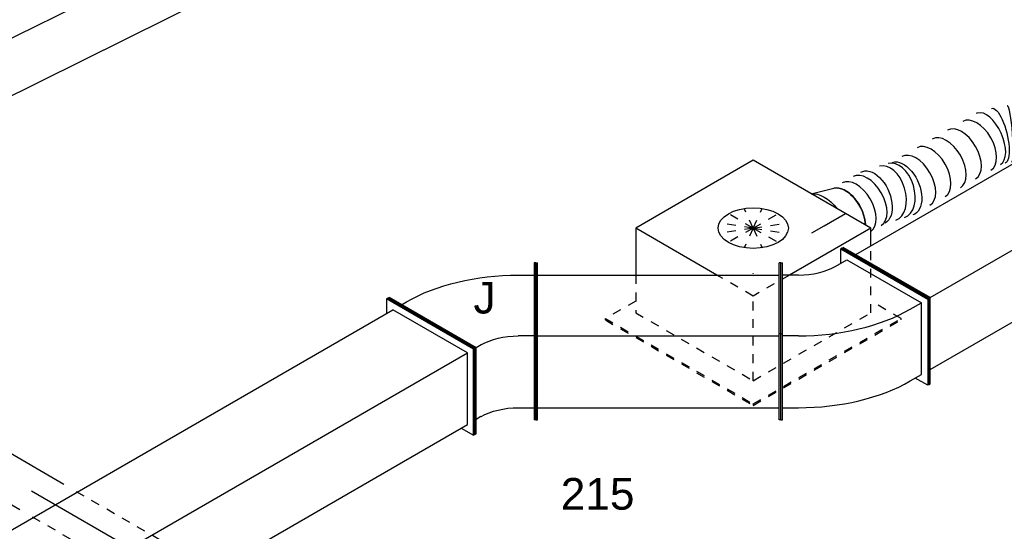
# Model space of a CAD drawing. Extents: x -238422 to 258194, y -34825 to 126331.
# Tile 62 of 239: x -32159 to -29357, y -29891 to -28436. Entities that reach past the tile are written whole.
import ezdxf
from ezdxf.enums import TextEntityAlignment as Align

# ---------------------------------------------------------------- set-up
doc = ezdxf.new("R2010")
doc.units = 0
doc.header["$LTSCALE"] = 50
doc.linetypes.add('CENTER2', pattern=[28.575, 19.05, -3.175, 3.175, -3.175])
doc.linetypes.add('STREEPJES', pattern=[0.1, 0.05, -0.05])
doc.layers.get('0').update_dxf_attribs({"linetype": 'CONTINUOUS'})
for name, color, linetype in [('lMcht retour bestaand_PR', 1, 'CONTINUOUS'), ('lucht retour bestaand', 8, 'CONTINUOUS'), ('WL570---_RETOUR', 112, 'CONTINUOUS'), ('WL570---_RETOUR_HL', 8, 'CONTINUOUS'), ('WL570---_TOEVOER', 3, 'CONTINUOUS'), ('WL570---_TOEVOER_RST', 2, 'CONTINUOUS'), ('WL570---_TOEVOER_RST_HL', 1, 'CONTINUOUS'), ('WM570---_RETOUR_PR', 1, 'CONTINUOUS'), ('WM570---_TOEVOER_PR', 1, 'CONTINUOUS'), ('WM570---_TOEVOER_RST_PR', 1, 'CONTINUOUS')]:
    doc.layers.add(name, color=color, linetype=linetype)
doc.styles.add('BURO-018', font='ARIAL.TTF', dxfattribs={"height": 90})

# ---------------------------------------------------------------- blocks, each defined once
blk = doc.blocks.new('*U1499')
at = {"color": 0, "ltscale": 10}
for p, q in [((0, 62.5, -7828.1), (418.3, 62.5, -7828.1)), ((955, 62.5, -7828.1), (1099.4, 62.5, -7828.1)), ((0, -62.5, -7828.1), (346.2, -62.5, -7828.1)), ((882.9, -62.5, -7828.1), (1099.4, -62.5, -7828.1))]:
    blk.add_line(p, q, dxfattribs=at)
at = {"color": 8, "linetype": 'STREEPJES', "ltscale": 10}
for p, q in [((438.3, 62.5, -7828.1), (935, 62.5, -7828.1)), ((366.2, -62.5, -7828.1), (862.9, -62.5, -7828.1))]:
    blk.add_line(p, q, dxfattribs=at)
at = {"color": 0, "ltscale": 10}
blk.add_ellipse((0, 0, -7828.1), major_axis=(0, 62.5), ratio=0.57735, start_param=3.141593, end_param=6.283185, dxfattribs=at)
at = {"color": 0, "ltscale": 10, "extrusion": (1.45219e-16, 1.97432e-17, -1)}
blk.add_ellipse((1099.4, 0, -7828.1), major_axis=(0, 62.5), ratio=0.57735, start_param=0, end_param=3.141593, dxfattribs=at)
at = {"layer": 'WL570---_RETOUR_HL', "linetype": 'CENTER2'}
blk.add_line((0, 0, -7828.1), (1099.4, 0, -7828.1), dxfattribs=at)
at = {"layer": 'WM570---_RETOUR_PR', "color": 1, "style": 'BURO-018'}
blk.add_attdef('POSNR', text='', height=90, dxfattribs=at).set_placement((0, 0), align=Align.MIDDLE)
blk = doc.blocks.new('*U1503')
at = {"color": 0, "ltscale": 10}
for p, q in [((-142.6, 79, -4327.2), (-51.9, 261.9, -4327.2)), ((-138.4, 79, -4327.2), (-47.7, 261.9, -4327.2)), ((-51.9, 261.9, -4327.2), (-47.7, 261.9, -4327.2)), ((-47.7, 261.9, -4327.2), (-27.5, 226.6, -4327.2)), ((2300.4, 79, -4327.2), (2391.1, 261.9, -4327.2)), ((2304.7, 79, -4327.2), (2395.3, 261.9, -4327.2)), ((2395.3, 261.9, -4327.2), (2391.1, 261.9, -4327.2)), ((-47.1, 226.6, -4327.2), (-119.6, 80.2, -4327.2)), ((-47.1, 226.6, -4327.2), (2373.6, 226.6, -4327.2)), ((-142.6, 79, -4327.2), (-138.4, 79, -4327.2)), ((51.9, -261.9, -4327.2), (-142.6, 79, -4327.2)), ((56.2, -261.9, -4327.2), (-138.4, 79, -4327.2)), ((55.5, -226.6, -4327.2), (-119.6, 80.2, -4327.2)), ((-119.6, 80.2, -4327.2), (2301.1, 80.2, -4327.2)), ((2304.7, 79, -4327.2), (2300.4, 79, -4327.2)), ((2495, -261.9, -4327.2), (2300.4, 79, -4327.2)), ((2499.2, -261.9, -4327.2), (2304.7, 79, -4327.2)), ((55.5, -226.6, -4327.2), (2474.8, -226.6, -4327.2)), ((73.7, -226.6, -4327.2), (56.2, -261.9, -4327.2)), ((51.9, -261.9, -4327.2), (56.2, -261.9, -4327.2)), ((2499.2, -261.9, -4327.2), (2495, -261.9, -4327.2))]:
    blk.add_line(p, q, dxfattribs=at)
at = {"layer": 'lMcht retour bestaand_PR', "color": 1, "style": 'BURO-018'}
blk.add_attdef('POSNR', text='', height=90, dxfattribs=at).set_placement((0, 0), align=Align.MIDDLE)
blk = doc.blocks.new('*U1699')
at = {"color": 0, "ltscale": 10}
for p, q in [((-10.2, 229.8, -6823.6), (-6.1, 229.8, -6823.6)), ((132.7, -17.7, -6823.6), (-10.2, 229.8, -6823.6)), ((136.8, -17.7, -6823.6), (-6.1, 229.8, -6823.6)), ((14.3, 194.5, -6823.6), (3681.6, 194.5, -6823.6)), ((10.2, -229.8, -6823.6), (132.7, -17.7, -6823.6)), ((14.3, -229.8, -6823.6), (136.8, -17.7, -6823.6)), ((132.7, -17.7, -6823.6), (136.8, -17.7, -6823.6)), ((136.8, -17.7, -6823.6), (3804.1, -17.7, -6823.6)), ((34.7, -194.5, -6823.6), (2838.8, -194.5, -6823.6)), ((10.2, -229.8, -6823.6), (14.3, -229.8, -6823.6))]:
    blk.add_line(p, q, dxfattribs=at)
at = {"layer": 'WM570---_TOEVOER_PR', "color": 1, "style": 'BURO-018'}
blk.add_attdef('POSNR', text='', height=90, dxfattribs=at).set_placement((0, 0), align=Align.MIDDLE)
blk = doc.blocks.new('*U1717')
at = {"color": 0, "ltscale": 10}
for p, q in [((4156.1, 229.8, -9974), (4135.7, 194.5, -9974)), ((4160.2, 229.8, -9974), (4156.1, 229.8, -9974)), ((4299, -17.7, -9974), (4156.1, 229.8, -9974)), ((4303.1, -17.7, -9974), (4160.2, 229.8, -9974)), ((14.3, 194.5, -9974), (4156.1, 194.5, -9974)), ((4278.6, -17.7, -9974), (4156.1, 194.5, -9974)), ((136.8, -17.7, -9974), (4278.6, -17.7, -9974)), ((4176.5, -194.5, -9974), (4278.6, -17.7, -9974)), ((4176.5, -229.8, -9974), (4299, -17.7, -9974)), ((4180.6, -229.8, -9974), (4303.1, -17.7, -9974)), ((4303.1, -17.7, -9974), (4299, -17.7, -9974)), ((3046.1, -194.5, -9974), (4176.5, -194.5, -9974)), ((4156.1, -194.5, -9974), (4176.5, -229.8, -9974)), ((4180.6, -229.8, -9974), (4176.5, -229.8, -9974))]:
    blk.add_line(p, q, dxfattribs=at)
at = {"layer": 'WM570---_TOEVOER_PR', "color": 1, "style": 'BURO-018'}
blk.add_attdef('POSNR', text='', height=90, dxfattribs=at).set_placement((0, 0), align=Align.MIDDLE)
blk = doc.blocks.new('*U1750')
at = {"color": 0, "ltscale": 10}
for p, q in [((107.1, -54.8, -5747.7), (107.3, -54.7, -5747.7)), ((146.2, -32.3, -5747.7), (146.3, -32.2, -5747.7))]:
    blk.add_line(p, q, dxfattribs=at)
for centre, major_axis, ratio, start_param, end_param in [((374.2, 432.4, -5747.7), (69.3, -40), 0.57735, 3.166567, 6.283185), ((392.1, 463.4, -5747.7), (69.3, -40), 0.57735, 3.930741, 6.116426), ((356.3, 401.4, -5747.7), (69.3, -40), 0.57735, 3.141593, 6.283185), ((316.8, 352.9, -5747.7), (58.4, -54.6), 0.627343, 3.141593, 6.283185), ((299.1, 334, -5747.7), (58.4, -54.6), 0.627343, 3.141593, 6.283185), ((264.9, 282.8, -5747.7), (69.3, -40), 0.57735, 3.141593, 6.283185), ((239.9, 239.5, -5747.7), (69.3, -40), 0.57735, 3.141593, 6.283185), ((214.9, 196.2, -5747.7), (69.3, -40), 0.57735, 3.141593, 6.283185), ((189.9, 152.9, -5747.7), (69.3, -40), 0.57735, 3.141593, 6.283185), ((164.9, 109.6, -5747.7), (69.3, -40), 0.57735, 3.141593, 6.283185), ((145.7, 76.4, -5747.7), (65.1, -47), 0.497511, 3.191932, 6.232846), ((72.5, 17.6, -5747.7), (34.7, -72.4), 0.106869, 0.008217, 2.842407), ((100.9, 34, -5747.7), (-45.3, 66.2), 0.106869, 0.008217, 3.133375), ((0, 0, -5747.7), (0, 80), 0.57735, 3.141593, 5.636244), ((13.4, 0, -5747.7), (8.1, -79.9), 0.497511, 0.050339, 2.52173), ((145.7, 76.4, -5747.7), (65.1, -47), 0.497511, 6.232846, 6.333525), ((13.4, 0, -5747.7), (8.1, -79.9), 0.497511, 6.232846, 6.333525)]:
    blk.add_ellipse(centre, major_axis=major_axis, ratio=ratio, start_param=start_param, end_param=end_param, dxfattribs=at)
at = {"color": 0, "ltscale": 10, "extrusion": (7.43708e-18, -5.9805e-17, -1)}
for centre, major_axis, ratio, start_param, end_param in [((346.9, 385, -5747.7), (-64.5, 47.8), 0.602938, 3.072591, 6.214184), ((286.8, 320.8, -5747.7), (64.5, -47.8), 0.602938, 0.069001, 3.210594), ((125.9, 54, -5747.7), (55.4, -58.1), 0.313149, 6.256783, 9.398376), ((42.7, 6, -5747.7), (-22.6, 77), 0.313149, 0.520911, 3.167995)]:
    blk.add_ellipse(centre, major_axis=major_axis, ratio=ratio, start_param=start_param, end_param=end_param, dxfattribs=at)
at = {"color": 8, "linetype": 'STREEPJES', "ltscale": 10}
for centre, major_axis, ratio, start_param, end_param in [((72.5, 17.6, -5747.7), (34.7, -72.4), 0.106869, 2.842407, 3.133375), ((0, 0, -5747.7), (0, 80), 0.57735, 5.636244, 6.283185), ((13.4, 0, -5747.7), (8.1, -79.9), 0.497511, 2.52173, 3.091253)]:
    blk.add_ellipse(centre, major_axis=major_axis, ratio=ratio, start_param=start_param, end_param=end_param, dxfattribs=at)
at = {"color": 8, "linetype": 'STREEPJES', "ltscale": 10, "extrusion": (7.43708e-18, -5.9805e-17, -1)}
blk.add_ellipse((42.7, 6, -5747.7), major_axis=(-22.6, 77), ratio=0.313149, start_param=0.026402, end_param=0.520911, dxfattribs=at)
at = {"layer": 'WM570---_TOEVOER_PR', "color": 1, "style": 'BURO-018'}
blk.add_attdef('POSNR', text='', height=90, dxfattribs=at).set_placement((0, 0), align=Align.MIDDLE)
blk = doc.blocks.new('*U1751')
at = {"color": 0, "ltscale": 10}
blk.add_line((13.5, 97.5, -6121.8), (77.2, 78.9, -6121.8), dxfattribs=at)
at = {"color": 0, "ltscale": 10, "extrusion": (2.67592e-17, -7.95482e-17, -1)}
for centre, major_axis, start_param, end_param in [((0, 0, -6121.8), (0, 100), 0.240153, 1.330644), ((0, 0, -6121.8), (0, 100), 0.240153, 1.330644), ((0, 0, -6121.8), (0, 100), 0.240153, 1.330644), ((69.6, 0, -6121.8), (0, 80), 0.166759, 2.352444), ((69.6, 0, -6121.8), (0, 80), 0.166759, 2.352444)]:
    blk.add_ellipse(centre, major_axis=major_axis, ratio=0.57735, start_param=start_param, end_param=end_param, dxfattribs=at)
at = {"layer": 'WL570---_TOEVOER_RST_HL', "linetype": 'CENTER2'}
for p, q in [((-40.4, 0, -6121.8), (0, 0, -6121.8)), ((0, 0, -6121.8), (69.6, 0, -6121.8))]:
    blk.add_line(p, q, dxfattribs=at)
blk.add_circle((69.6, 0, -6121.8), 0.075, dxfattribs=at)
at = {"layer": 'WM570---_TOEVOER_RST_PR', "color": 1, "style": 'BURO-018'}
blk.add_attdef('POSNR', text='', height=90, dxfattribs=at).set_placement((0, 0), align=Align.MIDDLE)
blk = doc.blocks.new('*U1782')
at = {"color": 0, "ltscale": 10}
for p, q in [((-152.5, 229.8, -6924.5), (-148.4, 229.8, -6924.5)), ((-9.6, -17.7, -6924.5), (-152.5, 229.8, -6924.5)), ((-5.5, -17.7, -6924.5), (-148.4, 229.8, -6924.5)), ((-128, 194.5, -6924.5), (-111.7, 194.5, -6924.5)), ((258.3, 108.9, -6924.5), (157.3, -66.1, -6924.5)), ((262.7, 106.4, -6924.5), (161.6, -68.6, -6924.5)), ((201.9, 101.3, -6924.5), (240.9, 78.8, -6924.5)), ((262.7, 106.4, -6924.5), (258.3, 108.9, -6924.5)), ((-132.1, -229.8, -6924.5), (-9.6, -17.7, -6924.5)), ((-128, -229.8, -6924.5), (-5.5, -17.7, -6924.5)), ((-9.6, -17.7, -6924.5), (-5.5, -17.7, -6924.5)), ((10.8, -17.7, -6924.5), (-5.5, -17.7, -6924.5)), ((154.3, -71.2, -6924.5), (115.3, -48.7, -6924.5)), ((157.3, -66.1, -6924.5), (34.8, -278.2, -6924.5)), ((161.6, -68.6, -6924.5), (39.2, -280.7, -6924.5)), ((161.6, -68.6, -6924.5), (157.3, -66.1, -6924.5)), ((-91.3, -194.5, -6924.5), (-107.6, -194.5, -6924.5)), ((-132.1, -229.8, -6924.5), (-128, -229.8, -6924.5)), ((13.3, -225.5, -6924.5), (52.3, -248, -6924.5)), ((39.2, -280.7, -6924.5), (34.8, -278.2, -6924.5))]:
    blk.add_line(p, q, dxfattribs=at)
at = {"color": 0, "ltscale": 10, "extrusion": (-4.26297e-17, -3.94865e-17, -1)}
for centre, major_axis in [((72, -123.7, -6924.5), (389.7, -225)), ((72, -123.7, -6924.5), (129.9, -75)), ((-30, -300.5, -6924.5), (129.9, -75))]:
    blk.add_ellipse(centre, major_axis=major_axis, ratio=0.57735, start_param=3.926991, end_param=4.712389, dxfattribs=at)
at = {"layer": 'WM570---_TOEVOER_PR', "color": 1, "style": 'BURO-018'}
blk.add_attdef('POSNR', text='', height=90, dxfattribs=at).set_placement((0, 0), align=Align.MIDDLE)
blk = doc.blocks.new('*U1783')
at = {"color": 0, "ltscale": 10}
for p, q in [((0, 223.5, -6924.5), (5, 223.5, -6924.5)), ((0, 21.4, -6924.5), (0, 223.5, -6924.5)), ((5, 21.4, -6924.5), (5, 223.5, -6924.5)), ((697.4, 223.5, -6924.5), (692.4, 223.5, -6924.5)), ((692.4, 21.4, -6924.5), (692.4, 223.5, -6924.5)), ((697.4, 21.4, -6924.5), (697.4, 223.5, -6924.5)), ((5, 188.7, -6924.5), (692.4, 188.7, -6924.5)), ((0, 21.4, -6924.5), (5, 21.4, -6924.5)), ((0, -223.5, -6924.5), (0, 21.4, -6924.5)), ((5, -223.5, -6924.5), (5, 21.4, -6924.5)), ((5, 15.5, -6924.5), (692.4, 15.5, -6924.5)), ((697.4, 21.4, -6924.5), (692.4, 21.4, -6924.5)), ((692.4, -223.5, -6924.5), (692.4, 21.4, -6924.5)), ((697.4, -223.5, -6924.5), (697.4, 21.4, -6924.5)), ((5, -188.7, -6924.5), (692.4, -188.7, -6924.5)), ((0, -223.5, -6924.5), (5, -223.5, -6924.5)), ((697.4, -223.5, -6924.5), (692.4, -223.5, -6924.5))]:
    blk.add_line(p, q, dxfattribs=at)
at = {"layer": 'WM570---_TOEVOER_PR', "color": 1, "style": 'BURO-018'}
blk.add_attdef('POSNR', text='', height=90, dxfattribs=at).set_placement((0, 0), align=Align.MIDDLE)
blk = doc.blocks.new('*U1784')
at = {"color": 0, "ltscale": 10}
for p, q in [((-0.5, 265.1, -6924.5), (-4.1, 263, -6924.5)), ((-4.1, 263, -6924.5), (243.4, 120.1, -6924.5)), ((-4.1, 222.2, -6924.5), (-4.1, 263, -6924.5)), ((-0.5, 265.1, -6924.5), (247, 122.2, -6924.5)), ((-18.2, 214, -6924.5), (13.6, 232.4, -6924.5)), ((13.6, 232.4, -6924.5), (225.8, 109.9, -6924.5)), ((-174.3, 223.5, -6924.5), (-169.3, 223.5, -6924.5)), ((-174.3, 21.4, -6924.5), (-174.3, 223.5, -6924.5)), ((-169.3, 21.4, -6924.5), (-169.3, 223.5, -6924.5)), ((-124.3, 188.7, -6924.5), (-169.3, 188.7, -6924.5)), ((247, 122.2, -6924.5), (243.4, 120.1, -6924.5)), ((243.4, 120.1, -6924.5), (243.4, -124.8, -6924.5)), ((247, 122.2, -6924.5), (247, -122.8, -6924.5)), ((193.9, 91.6, -6924.5), (225.8, 109.9, -6924.5)), ((225.8, -94.2, -6924.5), (225.8, 109.9, -6924.5)), ((-174.3, 21.4, -6924.5), (-169.3, 21.4, -6924.5)), ((-174.3, -223.5, -6924.5), (-174.3, 21.4, -6924.5)), ((-169.3, -223.5, -6924.5), (-169.3, 21.4, -6924.5)), ((-124.3, 15.5, -6924.5), (-169.3, 15.5, -6924.5)), ((193.9, -112.6, -6924.5), (225.8, -94.2, -6924.5)), ((243.4, -124.8, -6924.5), (208.1, -104.4, -6924.5)), ((247, -122.8, -6924.5), (243.4, -124.8, -6924.5)), ((-169.3, -188.7, -6924.5), (-124.3, -188.7, -6924.5)), ((-174.3, -223.5, -6924.5), (-169.3, -223.5, -6924.5))]:
    blk.add_line(p, q, dxfattribs=at)
for centre, major_axis in [((-124.3, 275.3, -6924.5), (150, 0)), ((-124.3, 275.3, -6924.5), (450, 0)), ((-124.3, 71.1, -6924.5), (450, 0))]:
    blk.add_ellipse(centre, major_axis=major_axis, ratio=0.57735, start_param=4.712389, end_param=5.497787, dxfattribs=at)
at = {"layer": 'WM570---_TOEVOER_PR', "color": 1, "style": 'BURO-018'}
blk.add_attdef('POSNR', text='', height=90, dxfattribs=at).set_placement((0, 0), align=Align.MIDDLE)
blk = doc.blocks.new('*U1806')
at = {"color": 0, "ltscale": 10}
for p, q in [((-225.4, 278.6, -6273.9), (-292.1, 162.9, -6273.9)), ((160.8, 278.6, -6273.9), (-225.4, 278.6, -6273.9)), ((-91.8, 47.2, -6273.9), (-225.4, 278.6, -6273.9)), ((354, -55.9, -6273.9), (160.8, 278.6, -6273.9)), ((354, -55.9, -6273.9), (86.8, -55.9, -6273.9)), ((328.6, -99.8, -6273.9), (354, -55.9, -6273.9))]:
    blk.add_line(p, q, dxfattribs=at)
at = {"color": 8, "linetype": 'STREEPJES', "ltscale": 10}
for p, q in [((64.3, 111.4, -6273.9), (-11.9, 172.6, -6273.9)), ((64.3, 111.4, -6273.9), (23.5, 182.1, -6273.9)), ((64.3, 111.4, -6273.9), (69.8, 172.6, -6273.9)), ((-292.1, 162.9, -6273.9), (-345.8, 70, -6273.9)), ((64.3, 111.4, -6273.9), (-26.8, 146.7, -6273.9)), ((64.3, 111.4, -6273.9), (114.6, 146.7, -6273.9)), ((-430.7, 95.5, -6273.9), (-428.7, 99, -6273.9)), ((-430.7, 95.5, -6273.9), (-187.8, -325.3, -6273.9)), ((-329, 99, -6273.9), (-428.7, 99, -6273.9)), ((-428.7, 99, -6273.9), (-185.8, -321.7, -6273.9)), ((64.3, 111.4, -6273.9), (-17.4, 111.4, -6273.9)), ((64.3, 111.4, -6273.9), (14, 76, -6273.9)), ((64.3, 111.4, -6273.9), (58.8, 50.1, -6273.9)), ((64.3, 111.4, -6273.9), (105.1, 40.7, -6273.9)), ((64.3, 111.4, -6273.9), (140.5, 50.1, -6273.9)), ((64.3, 111.4, -6273.9), (155.4, 76, -6273.9)), ((64.3, 111.4, -6273.9), (145.9, 111.4, -6273.9)), ((-345.8, 70, -6273.9), (-152.7, -264.5, -6273.9)), ((-32.3, -55.9, -6273.9), (-91.8, 47.2, -6273.9)), ((-152.7, -264.5, -6273.9), (-32.3, -55.9, -6273.9)), ((86.8, -55.9, -6273.9), (-32.3, -55.9, -6273.9)), ((233.5, -264.5, -6273.9), (328.6, -99.8, -6273.9)), ((300.1, -321.7, -6273.9), (250.3, -235.5, -6273.9)), ((-152.7, -264.5, -6273.9), (233.5, -264.5, -6273.9)), ((-185.8, -321.7, -6273.9), (-187.8, -325.3, -6273.9)), ((-187.8, -325.3, -6273.9), (298, -325.3, -6273.9)), ((-185.8, -321.7, -6273.9), (300.1, -321.7, -6273.9)), ((298, -325.3, -6273.9), (300.1, -321.7, -6273.9))]:
    blk.add_line(p, q, dxfattribs=at)
at = {"color": 0, "ltscale": 10}
blk.add_ellipse((64.3, 111.4, -6273.9), major_axis=(86.6, -50), ratio=0.57735, dxfattribs=at)
at = {"layer": 'WL570---_TOEVOER_RST_HL', "linetype": 'CENTER2'}
blk.add_circle((0, 0, -6273.9), 0.075, dxfattribs=at)
at = {"layer": 'WL570---_TOEVOER_RST', "color": 1, "style": 'BURO-018'}
for tag in ['MC', 'Q']:
    blk.add_attdef(tag, text='', height=90, dxfattribs=at).set_placement((0, 0), align=Align.MIDDLE)
at = {"layer": 'WM570---_TOEVOER_RST_PR', "color": 1, "style": 'BURO-018'}
blk.add_attdef('POSNR', text='', height=90, dxfattribs=at).set_placement((0, 0), align=Align.MIDDLE)

msp = doc.modelspace()

# ---------------------------------------------------------------- block references
at = {"layer": 'lucht retour bestaand', "rotation": 206.3683201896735}
msp.add_blockref('*U1503', (-30335.87694, -27483.65529, 4327.23316), dxfattribs=at)
at = {"layer": 'WL570---_RETOUR', "rotation": 150.0000000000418}
msp.add_blockref('*U1499', (-31300.29511, -30253.04724, 7828.05261), dxfattribs=at)
at = {"layer": 'WL570---_TOEVOER'}
for name, p, rotation in [('*U1699', (-29694.96575, -29279.4757, 6823.60547), 29.99999999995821), ('*U1750', (-29237.8243, -28781.9933, 5747.66819), 150.0000000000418), ('*U1782', (-30864.40854, -29350.78604, 6924.45351), 29.99999999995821), ('*U1717', (-34599.31044, -31507.13266, 9973.98815), 29.99999999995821)]:
    msp.add_blockref(name, p, dxfattribs=dict(at, rotation=rotation))
for name, p in [('*U1784', (-29818.47887, -29350.78604, 6924.45351)), ('*U1783', (-30690.14447, -29350.78604, 6924.45351))]:
    msp.add_blockref(name, p, dxfattribs=at)
at = {"layer": 'WL570---_TOEVOER_RST'}
ref = msp.add_blockref('*U1806', (-30071.57133, -29157.14943, 6273.88895), dxfattribs=dict(at, rotation=29.99999999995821))
ref.add_attrib('Q', '215', dxfattribs={"color": 1, "height": 90, "style": 'BURO-018'}).set_placement((-30514.36524, -29784.30256), align=Align.MIDDLE)
ref.add_attrib('MC', 'J', dxfattribs={"color": 1, "height": 90, "style": 'BURO-018'}).set_placement((-30836.09883, -29227.04364), align=Align.MIDDLE)
at = {"layer": 'WL570---_TOEVOER_RST', "rotation": 29.99999999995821}
msp.add_blockref('*U1751', (-29869.33879, -29022.01925, 6121.75715), dxfattribs=at)

doc.saveas('drawing.dxf')
